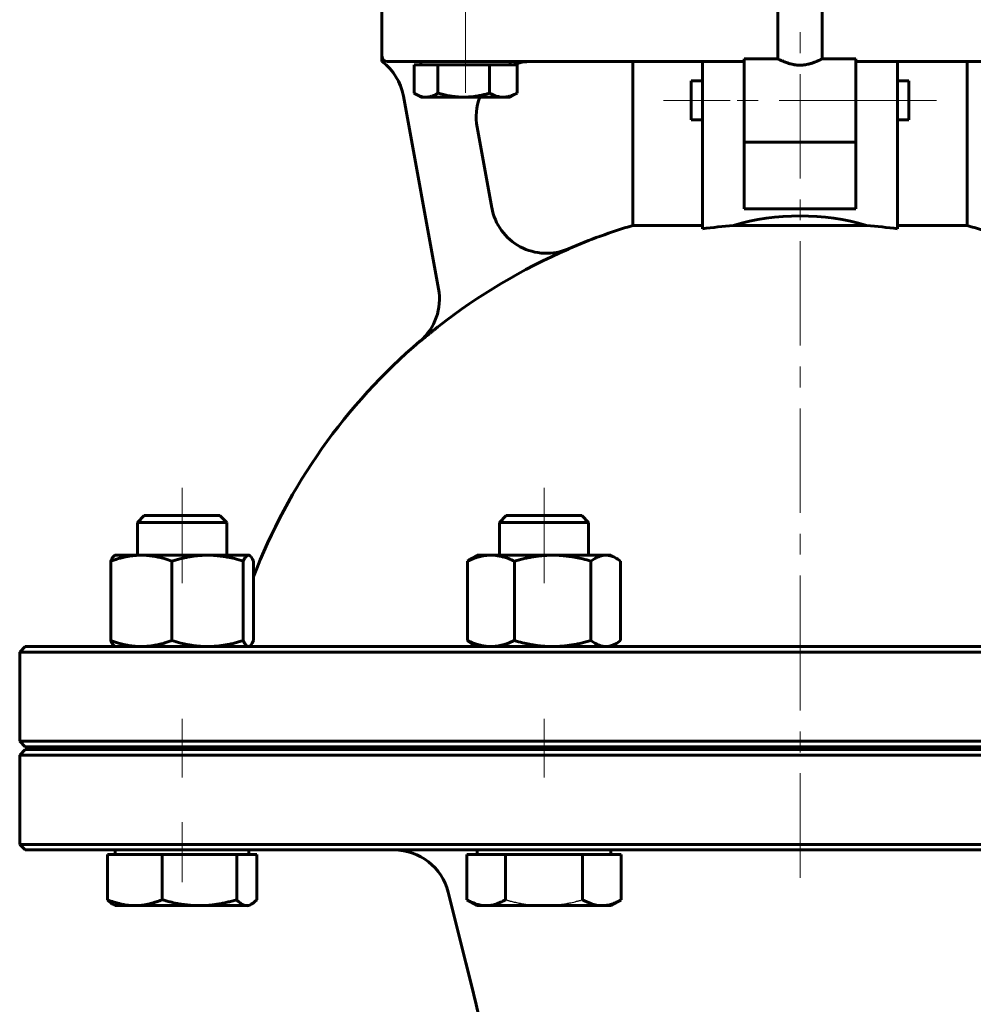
# Model space of a CAD drawing. Header units: millimetres. Extents: x 0 to 595, y 0 to 420.
# Tile 5 of 15: x 81 to 149, y 231 to 302. Entities that reach past the tile are written whole.
import ezdxf

# ---------------------------------------------------------------- set-up
doc = ezdxf.new("R2010")
doc.units = ezdxf.units.MM
for name, pattern in [('K5LT-1', [0]), ('K5LT_AXLED', [12, 7.5, -1.5, 1.5, -1.5]), ('K5LT_BASIC', [0])]:
    doc.linetypes.add(name, pattern=pattern)
doc.layers.add('Системный слой (1)', color=7, linetype='Continuous', true_color=0x6c6c6c)

# ---------------------------------------------------------------- blocks, each defined once
blk = doc.blocks.new('U0')
at = {"layer": 'Системный слой (1)', "color": 143, "linetype": 'K5LT_BASIC', "lineweight": 60, "true_color": 0x33acca}
for p, q in [((136.805, 256.762), (81.205, 256.762)), ((192.405, 256.762), (136.805, 256.762))]:
    blk.add_line(p, q, dxfattribs=at)
blk = doc.blocks.new('U3')
at = {"layer": 'Системный слой (1)', "color": 143, "linetype": 'K5LT_BASIC', "lineweight": 60, "true_color": 0x33acca}
for p, q in [((144.605, 297.362), (144.605, 295.962)), ((144.605, 295.962), (144.605, 294.562))]:
    blk.add_line(p, q, dxfattribs=at)
blk = doc.blocks.new('U4')
at = {"layer": 'Системный слой (1)', "color": 143, "linetype": 'K5LT_BASIC', "lineweight": 60, "true_color": 0x33acca}
for p, q in [((135.205, 298.962), (132.805, 298.962)), ((140.805, 298.962), (138.405, 298.962))]:
    blk.add_line(p, q, dxfattribs=at)
blk = doc.blocks.new('U7')
at = {"layer": 'Системный слой (1)', "color": 143, "linetype": 'K5LT_BASIC', "lineweight": 60, "true_color": 0x33acca}
for p, q in [((136.805, 249.362), (81.205, 249.362)), ((192.405, 249.362), (136.805, 249.362))]:
    blk.add_line(p, q, dxfattribs=at)
blk = doc.blocks.new('U9')
at = {"layer": 'Системный слой (1)', "color": 143, "linetype": 'K5LT_BASIC', "lineweight": 60, "true_color": 0x33acca}
for p, q in [((129.005, 295.962), (129.005, 297.362)), ((129.005, 294.562), (129.005, 295.962))]:
    blk.add_line(p, q, dxfattribs=at)
blk = doc.blocks.new('U14')
at = {"layer": 'Системный слой (1)', "color": 143, "linetype": 'K5LT_BASIC', "lineweight": 60, "true_color": 0x33acca}
for p, q in [((81.205, 242.162), (136.805, 242.162)), ((136.805, 242.162), (192.405, 242.162))]:
    blk.add_line(p, q, dxfattribs=at)
blk = doc.blocks.new('U17')
at = {"layer": 'Системный слой (1)', "color": 143, "linetype": 'K5LT_BASIC', "lineweight": 60, "true_color": 0x33acca}
for p, q in [((81.205, 249.562), (136.805, 249.562)), ((136.805, 249.562), (192.405, 249.562))]:
    blk.add_line(p, q, dxfattribs=at)
blk = doc.blocks.new('U21')
at = {"layer": 'Системный слой (1)', "color": 143, "linetype": 'K5LT_BASIC', "lineweight": 60, "true_color": 0x33acca}
for start, end in [(106.60143, 113.29474), (66.70526, 73.39857), (130.49686, 159.04859), (20.93284, 49.50314)]:
    blk.add_arc((136.805, 246.743), 42, start, end, dxfattribs=at)
blk = doc.blocks.new('U22')
at = {"layer": 'Системный слой (1)', "color": 143, "linetype": 'K5LT_BASIC', "lineweight": 60, "true_color": 0x33acca}
for start, end in [(90, 109.95012), (158.90042, 190.3559)]:
    blk.add_arc((117.56, 294.762), 4, start, end, dxfattribs=at)
blk = doc.blocks.new('U24')
at = {"layer": 'Системный слой (1)', "color": 143, "linetype": 'K5LT_BASIC', "lineweight": 60, "true_color": 0x33acca}
for p, q in [((109.113, 296.488), (109.14, 296.471)), ((109.14, 296.471), (109.167, 296.455)), ((109.167, 296.455), (109.194, 296.439)), ((109.194, 296.439), (109.464, 296.306)), ((109.464, 296.306), (109.719, 296.228)), ((109.719, 296.228), (109.969, 296.202))]:
    blk.add_line(p, q, dxfattribs=at)
blk = doc.blocks.new('U31')
at = {"layer": 'Системный слой (1)', "color": 143, "linetype": 'K5LT_BASIC', "lineweight": 60, "true_color": 0x33acca}
for p, q in [((97.245, 263.319), (97.217, 263.322)), ((97.273, 263.311), (97.245, 263.319)), ((97.301, 263.298), (97.273, 263.311)), ((97.323, 263.284), (97.301, 263.298)), ((97.413, 263.192), (97.323, 263.284)), ((97.507, 263.045), (97.413, 263.192)), ((97.582, 262.893), (97.507, 263.045))]:
    blk.add_line(p, q, dxfattribs=at)
blk = doc.blocks.new('U33')
at = {"layer": 'Системный слой (1)', "color": 143, "linetype": 'K5LT_BASIC', "lineweight": 60, "true_color": 0x33acca}
for p, q in [((97.217, 256.762), (97.245, 256.765)), ((97.245, 256.765), (97.273, 256.773)), ((97.273, 256.773), (97.301, 256.787)), ((97.301, 256.787), (97.39, 256.865)), ((97.39, 256.865), (97.483, 256.998)), ((97.483, 256.998), (97.582, 257.191))]:
    blk.add_line(p, q, dxfattribs=at)
blk = doc.blocks.new('U35')
at = {"layer": 'Системный слой (1)', "color": 143, "linetype": 'K5LT_BASIC', "lineweight": 60, "true_color": 0x33acca}
for p, q in [((97.206, 238.173), (97.317, 238.206)), ((97.317, 238.206), (97.428, 238.26)), ((97.428, 238.26), (97.551, 238.343)), ((97.551, 238.343), (97.679, 238.453)), ((97.679, 238.453), (97.812, 238.591)), ((97.095, 238.162), (97.206, 238.173))]:
    blk.add_line(p, q, dxfattribs=at)
blk = doc.blocks.new('U37')
at = {"layer": 'Системный слой (1)', "color": 143, "linetype": 'K5LT_BASIC', "lineweight": 60, "true_color": 0x33acca}
for p, q in [((122.928, 263.321), (122.869, 263.322)), ((123.178, 263.283), (122.928, 263.321)), ((123.433, 263.195), (123.178, 263.283)), ((123.634, 263.092), (123.433, 263.195)), ((123.731, 263.034), (123.634, 263.092)), ((123.83, 262.967), (123.731, 263.034)), ((123.932, 262.893), (123.83, 262.967))]:
    blk.add_line(p, q, dxfattribs=at)
blk = doc.blocks.new('U43')
at = {"layer": 'Системный слой (1)', "color": 143, "linetype": 'K5LT_BASIC', "lineweight": 60, "true_color": 0x33acca}
for p, q in [((122.869, 256.762), (123.118, 256.787)), ((123.118, 256.787), (123.373, 256.864)), ((123.373, 256.864), (123.634, 256.992)), ((123.634, 256.992), (123.734, 257.053)), ((123.734, 257.053), (123.833, 257.119)), ((123.833, 257.119), (123.932, 257.191))]:
    blk.add_line(p, q, dxfattribs=at)

msp = doc.modelspace()

# ---------------------------------------------------------------- linework, layer by layer
at = {"layer": 'Системный слой (1)', "color": 30, "linetype": 'K5LT_AXLED', "lineweight": 18, "true_color": 0xff8000}
for p, q in [((136.805, 254.3622), (136.805, 394.1622)), ((112.805, 304.9622), (112.805, 300.7622)), ((112.805, 300.7622), (112.805, 296.5221)), ((131.805, 295.9622), (127.005, 295.9622)), ((142.805, 295.9622), (130.805, 295.9622)), ((146.605, 295.9622), (141.805, 295.9622)), ((92.4588, 268.1622), (92.4588, 261.3222)), ((118.4362, 268.1622), (118.4362, 261.3222)), ((136.805, 240.1622), (136.805, 261.7317)), ((92.4588, 251.5622), (92.4588, 247.3622)), ((118.4362, 251.5622), (118.4362, 247.3622)), ((92.4588, 244.1622), (92.4588, 239.8421))]:
    msp.add_line(p, q, dxfattribs=at)
at = {"layer": 'Системный слой (1)', "color": 143, "linetype": 'K5LT_BASIC', "lineweight": 60, "true_color": 0x33acca}
for p, q in [((135.205, 298.9622), (135.205, 308.7622)), ((138.405, 298.9622), (138.405, 308.7622)), ((106.805, 302.7622), (106.805, 299.1622)), ((106.805, 299.1622), (106.805, 298.7622)), ((107.205, 298.7622), (110.805, 298.7622)), ((109.1132, 298.5221), (109.9692, 298.5221)), ((109.1132, 298.5221), (109.1132, 296.4879)), ((109.605, 298.5221), (109.605, 298.7622)), ((109.9692, 298.5221), (110.8252, 298.5221)), ((110.805, 298.7622), (122.4232, 298.7622)), ((110.8252, 298.5221), (110.8252, 296.4879)), ((110.8252, 298.5221), (112.6711, 298.5221)), ((112.6711, 298.5221), (114.517, 298.5221)), ((114.517, 298.5221), (114.517, 296.4879)), ((114.517, 298.5221), (115.5069, 298.5221)), ((115.5069, 298.5221), (116.4968, 298.5221)), ((116.005, 298.5221), (116.005, 298.7622)), ((116.4968, 298.5221), (116.4968, 296.4879)), ((122.4232, 298.7622), (126.805, 298.7622)), ((124.805, 286.9923), (124.805, 298.7622)), ((126.805, 298.7622), (129.805, 298.7622)), ((129.805, 293.6604), (129.805, 298.7622)), ((129.805, 298.7622), (132.805, 298.7622)), ((132.805, 298.9622), (132.805, 293.0471)), ((140.805, 293.0471), (140.805, 298.9622)), ((140.805, 298.7622), (143.805, 298.7622)), ((143.805, 298.7622), (146.805, 298.7622)), ((143.805, 298.7622), (143.805, 293.6604)), ((146.805, 298.7622), (151.1868, 298.7622)), ((148.805, 286.9923), (148.805, 298.7622)), ((129.005, 297.3622), (129.805, 297.3622)), ((143.805, 297.3622), (144.605, 297.3622)), ((108.338, 296.2826), (110.8694, 282.4301)), ((109.605, 296.2021), (109.1937, 296.4396)), ((109.9692, 296.2021), (109.605, 296.2021)), ((112.6711, 296.2021), (109.9692, 296.2021)), ((115.5069, 296.2021), (112.6711, 296.2021)), ((116.005, 296.2021), (115.5069, 296.2021)), ((116.005, 296.2021), (116.4163, 296.4396)), ((114.6829, 288.2528), (113.6248, 294.0431)), ((129.005, 294.5622), (129.805, 294.5622)), ((143.805, 294.5622), (144.605, 294.5622)), ((129.805, 286.7577), (129.805, 293.6604)), ((143.805, 293.6604), (143.805, 286.7577)), ((132.805, 288.176), (132.805, 293.0471)), ((140.805, 292.9622), (132.805, 292.9622)), ((140.805, 293.0471), (140.805, 288.176)), ((140.805, 288.176), (132.805, 288.176)), ((129.805, 286.9923), (124.805, 286.9923)), ((141.5819, 286.9923), (132.0281, 286.9923)), ((148.805, 286.9923), (143.805, 286.9923)), ((89.7495, 266.1622), (89.2588, 265.6714)), ((95.168, 266.1622), (89.7495, 266.1622)), ((95.168, 266.1622), (95.6588, 265.6714)), ((115.727, 266.1622), (115.2362, 265.6714)), ((121.1454, 266.1622), (115.727, 266.1622)), ((121.1454, 266.1622), (121.6362, 265.6714)), ((89.2588, 265.6714), (94.7215, 265.6714)), ((89.2588, 263.3222), (89.2588, 265.6714)), ((94.7215, 265.6714), (95.6588, 265.6714)), ((95.6588, 263.3222), (95.6588, 265.6714)), ((115.2362, 265.6714), (121.6362, 265.6714)), ((115.2362, 263.3222), (115.2362, 265.6714)), ((121.6362, 263.3222), (121.6362, 265.6714)), ((87.6588, 263.3222), (87.6166, 263.2978)), ((87.6588, 263.3222), (89.5324, 263.3222)), ((89.5324, 263.3222), (94.2906, 263.3222)), ((94.2906, 263.3222), (97.217, 263.3222)), ((97.217, 263.3222), (97.2588, 263.3222)), ((97.2588, 263.3222), (97.3009, 263.2978)), ((113.6362, 263.3222), (113.2382, 263.0924)), ((113.6362, 263.3222), (114.6248, 263.3222)), ((114.6248, 263.3222), (119.0573, 263.3222)), ((119.0573, 263.3222), (122.8687, 263.3222)), ((122.8687, 263.3222), (123.2362, 263.3222)), ((123.2362, 263.3222), (123.6342, 263.0924)), ((87.3357, 262.8934), (87.3357, 257.1909)), ((91.729, 262.8934), (91.729, 257.1909)), ((96.8521, 262.8934), (96.8521, 257.1909)), ((97.5819, 262.8934), (97.5819, 257.1909)), ((112.9402, 262.8934), (112.9402, 257.1909)), ((116.3093, 262.8934), (116.3093, 257.1909)), ((121.8053, 262.8934), (121.8053, 257.1909)), ((123.9322, 262.8934), (123.9322, 257.1909)), ((81.205, 256.7622), (80.805, 256.3622)), ((87.6588, 256.7622), (87.6166, 256.7865)), ((87.6588, 256.7622), (87.6181, 256.7857)), ((97.2588, 256.7622), (97.3009, 256.7865)), ((113.6362, 256.7622), (113.2382, 256.9919)), ((123.2362, 256.7622), (123.6342, 256.9919)), ((80.805, 249.9622), (80.805, 256.3622)), ((80.805, 256.3622), (136.805, 256.3622)), ((136.805, 256.3622), (192.805, 256.3622)), ((136.805, 249.9622), (80.805, 249.9622)), ((81.205, 249.5622), (80.805, 249.9622)), ((89.2588, 249.3622), (89.2588, 249.5622)), ((95.6588, 249.3622), (95.6588, 249.5622)), ((96.805, 249.3622), (96.805, 249.5622)), ((115.2362, 249.3622), (115.2362, 249.5622)), ((121.6362, 249.3622), (121.6362, 249.5622)), ((192.805, 249.9622), (136.805, 249.9622)), ((81.205, 249.3622), (80.805, 248.9622)), ((80.805, 248.9622), (136.805, 248.9622)), ((80.805, 242.5622), (80.805, 248.9622)), ((136.805, 248.9622), (192.805, 248.9622)), ((136.805, 242.5622), (80.805, 242.5622)), ((81.205, 242.1622), (80.805, 242.5622)), ((192.805, 242.5622), (136.805, 242.5622)), ((87.1051, 241.8421), (87.1051, 238.5908)), ((87.1051, 241.8421), (89.0647, 241.8421)), ((87.6588, 241.8421), (87.6588, 242.1622)), ((89.0647, 241.8421), (91.0243, 241.8421)), ((91.0243, 241.8421), (93.7011, 241.8421)), ((91.0243, 241.8421), (91.0243, 238.5908)), ((93.7011, 241.8421), (96.378, 241.8421)), ((96.378, 241.8421), (96.378, 238.5908)), ((96.378, 241.8421), (97.0952, 241.8421)), ((97.0952, 241.8421), (97.8125, 241.8421)), ((97.2588, 241.8421), (97.2588, 242.1622)), ((97.8125, 241.8421), (97.8125, 238.5908)), ((112.8936, 241.8421), (114.2793, 241.8421)), ((112.8936, 241.8421), (112.8936, 238.5908)), ((113.6362, 241.8421), (113.6362, 242.1622)), ((114.2793, 241.8421), (115.6649, 241.8421)), ((115.6649, 241.8421), (115.6649, 238.5908)), ((115.6649, 241.8421), (118.4362, 241.8421)), ((118.4362, 241.8421), (121.2075, 241.8421)), ((121.2075, 241.8421), (122.5931, 241.8421)), ((121.2075, 241.8421), (121.2075, 238.5908)), ((122.5931, 241.8421), (123.9788, 241.8421)), ((123.2362, 241.8421), (123.2362, 242.1622)), ((123.9788, 241.8421), (123.9788, 238.5908)), ((112.8335, 234.0482), (111.5625, 239.1323)), ((87.6588, 238.1621), (87.4895, 238.2599)), ((97.2588, 238.1621), (97.4281, 238.2599)), ((113.6362, 238.1621), (112.8936, 238.5908)), ((123.2362, 238.1621), (123.9788, 238.5908)), ((89.0647, 238.1621), (87.6588, 238.1621)), ((93.7011, 238.1621), (89.0647, 238.1621)), ((97.0952, 238.1621), (93.7011, 238.1621)), ((97.2588, 238.1621), (97.0952, 238.1621)), ((114.2793, 238.1621), (113.6362, 238.1621)), ((118.4362, 238.1621), (114.2793, 238.1621)), ((122.5931, 238.1621), (118.4362, 238.1621)), ((123.2362, 238.1621), (122.5931, 238.1621))]:
    msp.add_line(p, q, dxfattribs=at)
for centre, radius, start, end in [((107.205, 299.1622), 0.4, 180, 270), ((104.4032, 295.5635), 4, 10.355904, 53.097575), ((118.6138, 288.9933), 4, 190.355904, 293.29474), ((136.805, 246.7431), 41.9767, 113.302059, 128.148321), ((106.9323, 281.7234), 4, 310.496857, 10.355904), ((107.6819, 238.1622), 4, 14.036243, 90), ((-81.195, 185.541), 200, 0, 14.036243)]:
    msp.add_arc(centre, radius, start, end, dxfattribs=at)
for centre, major_axis, ratio, start_param, end_param in [((136.805, 279.3672), (-12, 0), 0.6926775, 4.302968, 5.1218099), ((136.805, 268.7894), (-32.3228, 0), 0.5694155, -1.4224643, -1.3525011), ((136.805, 268.7894), (-32.3228, 0), 0.5694155, 4.4940938, 4.564057)]:
    msp.add_ellipse(centre, major_axis=major_axis, ratio=ratio, start_param=start_param, end_param=end_param, dxfattribs=at)
for points, knots in [([(138.405, 298.9622), (138.405, 298.9621), (138.4001, 298.9596), (138.3804, 298.9491), (138.3499, 298.9331), (138.3117, 298.9134), (138.2654, 298.89), (138.2187, 298.8669), (138.165, 298.8412), (138.1054, 298.8135), (138.0407, 298.7845), (137.9711, 298.7547), (137.8898, 298.7217), (137.7958, 298.6857), (137.6778, 298.645), (137.5593, 298.6088), (137.4238, 298.573), (137.2891, 298.5443), (137.1459, 298.5217), (137.0176, 298.5076), (136.8928, 298.5005), (136.7939, 298.4994), (136.6954, 298.5016), (136.5852, 298.5082), (136.4552, 298.5228), (136.3092, 298.5464), (136.1584, 298.5794), (136.0173, 298.6185), (135.8848, 298.6607), (135.7813, 298.698), (135.6851, 298.7357), (135.6292, 298.7589), (135.5627, 298.7874), (135.491, 298.8195), (135.4056, 298.8599), (135.3222, 298.901), (135.2634, 298.9314), (135.2233, 298.9524), (135.2076, 298.9608), (135.205, 298.9621), (135.205, 298.9622)], [0, 0, 0, 0, 1.3525384, 2.3671497, 3.3765936, 4.6953003, 5.3399233, 6.2976214, 7.2628484, 7.9264343, 8.9368617, 9.9355424, 10.5912108, 11.8553594, 13.0726268, 14.2025289, 15.2072083, 16.6984036, 17.652283, 18.765573, 19.8432994, 20.7091065, 21.224227, 22.2856276, 23.4068315, 24.4111512, 25.9189615, 27.2811679, 28.2440797, 29.7542171, 30.5343686, 31.5719059, 31.8265021, 33.0991176, 34.4781651, 35.7430386, 37.6355729, 38.7636505, 40.242411, 41, 41, 41, 41]), ([(109.9692, 296.2021), (110.0082, 296.2021), (110.0845, 296.2058), (110.1977, 296.2223), (110.3059, 296.2477), (110.4268, 296.2861), (110.5629, 296.3421), (110.7013, 296.4133), (110.7893, 296.4656), (110.8252, 296.4879)], [0, 0, 0, 0, 1.4810033, 2.8626717, 4.1512844, 5.363168, 7.1127658, 8.8326823, 10, 10, 10, 10]), ([(110.8252, 296.4879), (110.9622, 296.4484), (111.2203, 296.3802), (111.5759, 296.3046), (111.8926, 296.2536), (112.195, 296.22), (112.4495, 296.2047), (112.6124, 296.2021), (112.6711, 296.2021)], [0, 0, 0, 0, 1.8056861, 3.5183883, 5.1040191, 6.5175992, 8.1093693, 9, 9, 9, 9]), ([(112.6711, 296.2021), (112.7552, 296.2021), (112.9196, 296.2058), (113.1639, 296.2223), (113.3973, 296.2477), (113.6578, 296.2861), (113.9513, 296.3421), (114.2498, 296.4133), (114.4396, 296.4656), (114.517, 296.4879)], [0, 0, 0, 0, 1.4810033, 2.8626717, 4.1512844, 5.363168, 7.1127658, 8.8326823, 10, 10, 10, 10]), ([(114.517, 296.4879), (114.5905, 296.4484), (114.7289, 296.3802), (114.9196, 296.3046), (115.0894, 296.2536), (115.2516, 296.22), (115.3881, 296.2047), (115.4754, 296.2021), (115.5069, 296.2021)], [0, 0, 0, 0, 1.8056861, 3.5183883, 5.1040191, 6.5175992, 8.1093693, 9, 9, 9, 9]), ([(115.5069, 296.2021), (115.552, 296.2021), (115.6402, 296.2058), (115.7712, 296.2223), (115.8963, 296.2477), (116.036, 296.2861), (116.1935, 296.3421), (116.3535, 296.4133), (116.4553, 296.4656), (116.4968, 296.4879)], [0, 0, 0, 0, 1.4810033, 2.8626717, 4.1512844, 5.363168, 7.1127658, 8.8326823, 10, 10, 10, 10]), ([(110.876, 279.7542), (110.8396, 279.725), (110.7742, 279.6735), (110.6871, 279.6053), (110.6022, 279.5384), (110.5142, 279.4686), (110.4366, 279.4068), (110.3695, 279.3532), (110.2814, 279.2828), (110.1926, 279.2115), (110.1142, 279.1481), (110.0481, 279.0944), (109.9829, 279.0412), (109.8843, 278.9604), (109.772, 278.8678), (109.6433, 278.7608), (109.5617, 278.6924), (109.5325, 278.6679)], [0, 0, 0, 0, 1.4218672, 2.5419771, 3.3834823, 4.7214943, 5.9573682, 6.4193387, 7.3745543, 9.4753249, 10.0228218, 10.5723989, 12.1780514, 12.6857441, 14.605672, 16.7832651, 18, 18, 18, 18]), ([(89.5324, 263.3222), (89.4366, 263.3222), (89.2487, 263.3171), (88.9685, 263.2942), (88.6976, 263.2584), (88.4324, 263.2106), (88.1682, 263.1513), (87.8998, 263.0797), (87.6228, 262.9945), (87.4329, 262.9288), (87.3357, 262.8934)], [0, 0, 0, 0, 1.5561945, 3.0194364, 4.4038421, 5.7276839, 7.0281179, 8.3245101, 9.6434552, 11, 11, 11, 11]), ([(87.3357, 262.8934), (87.3612, 262.9494), (87.4089, 263.0455), (87.4738, 263.1527), (87.5334, 263.2302), (87.5799, 263.2741), (87.6078, 263.2927), (87.6166, 263.2978)], [0, 0, 0, 0, 1.9873205, 3.838925, 5.4823064, 7.2028482, 8, 8, 8, 8]), ([(91.729, 262.8934), (91.5392, 262.9626), (91.2208, 263.0669), (90.8242, 263.1698), (90.4823, 263.2401), (90.168, 263.2872), (89.8421, 263.316), (89.6368, 263.3222), (89.5324, 263.3222)], [0, 0, 0, 0, 2.0992976, 3.6661943, 4.8141621, 6.3662407, 7.6678686, 9, 9, 9, 9]), ([(94.2906, 263.3222), (94.1789, 263.3222), (93.9598, 263.3171), (93.633, 263.2942), (93.3172, 263.2584), (93.0079, 263.2106), (92.6999, 263.1513), (92.3869, 263.0797), (92.0638, 262.9945), (91.8423, 262.9288), (91.729, 262.8934)], [0, 0, 0, 0, 1.5561945, 3.0194364, 4.4038421, 5.7276839, 7.0281179, 8.3245101, 9.6434552, 11, 11, 11, 11]), ([(96.8521, 262.8934), (96.6307, 262.9626), (96.2594, 263.0669), (95.797, 263.1698), (95.3983, 263.2401), (95.0317, 263.2872), (94.6518, 263.316), (94.4124, 263.3222), (94.2906, 263.3222)], [0, 0, 0, 0, 2.0992976, 3.6661943, 4.8141621, 6.3662407, 7.6678686, 9, 9, 9, 9]), ([(97.217, 263.3222), (97.2011, 263.3222), (97.1699, 263.3171), (97.1233, 263.2942), (97.0783, 263.2584), (97.0343, 263.2106), (96.9904, 263.1513), (96.9458, 263.0797), (96.8998, 262.9945), (96.8683, 262.9288), (96.8521, 262.8934)], [0, 0, 0, 0, 1.5561945, 3.0194364, 4.4038421, 5.7276839, 7.0281179, 8.3245101, 9.6434552, 11, 11, 11, 11]), ([(114.6248, 263.3222), (114.5513, 263.3222), (114.4072, 263.3171), (114.1923, 263.2942), (113.9846, 263.2584), (113.7812, 263.2106), (113.5787, 263.1513), (113.3728, 263.0797), (113.1604, 262.9945), (113.0147, 262.9288), (112.9402, 262.8934)], [0, 0, 0, 0, 1.5561945, 3.0194364, 4.4038421, 5.7276839, 7.0281179, 8.3245101, 9.6434552, 11, 11, 11, 11]), ([(116.3093, 262.8934), (116.1637, 262.9626), (115.9195, 263.0669), (115.6154, 263.1698), (115.3532, 263.2401), (115.1122, 263.2872), (114.8623, 263.316), (114.7048, 263.3222), (114.6248, 263.3222)], [0, 0, 0, 0, 2.0992976, 3.6661943, 4.8141621, 6.3662407, 7.6678686, 9, 9, 9, 9]), ([(119.0573, 263.3222), (118.9375, 263.3222), (118.7024, 263.3171), (118.3519, 263.2942), (118.013, 263.2584), (117.6812, 263.2106), (117.3508, 263.1513), (117.015, 263.0797), (116.6684, 262.9945), (116.4308, 262.9288), (116.3093, 262.8934)], [0, 0, 0, 0, 1.5561945, 3.0194364, 4.4038421, 5.7276839, 7.0281179, 8.3245101, 9.6434552, 11, 11, 11, 11]), ([(121.8053, 262.8934), (121.6042, 262.952), (121.2334, 263.0508), (120.7941, 263.1459), (120.4463, 263.2079), (120.1184, 263.2567), (119.7494, 263.2963), (119.3813, 263.3181), (119.1555, 263.3222), (119.0573, 263.3222)], [0, 0, 0, 0, 1.9742513, 3.7680806, 4.7008541, 5.7979446, 7.4303614, 8.8873454, 10, 10, 10, 10]), ([(122.8687, 263.3222), (122.8224, 263.3222), (122.7314, 263.3171), (122.5957, 263.2942), (122.4646, 263.2584), (122.3362, 263.2106), (122.2083, 263.1513), (122.0784, 263.0797), (121.9442, 262.9945), (121.8523, 262.9288), (121.8053, 262.8934)], [0, 0, 0, 0, 1.5561945, 3.0194364, 4.4038421, 5.7276839, 7.0281179, 8.3245101, 9.6434552, 11, 11, 11, 11]), ([(87.6166, 256.7865), (87.5945, 256.7993), (87.5548, 256.831), (87.4945, 256.9026), (87.4335, 256.9956), (87.3796, 257.097), (87.3457, 257.1689), (87.3357, 257.1909)], [0, 0, 0, 0, 1.995787, 3.5719003, 5.3286887, 7.2193529, 8, 8, 8, 8]), ([(87.3357, 257.1909), (87.5256, 257.1217), (87.844, 257.0175), (88.2405, 256.9146), (88.5824, 256.8442), (88.8968, 256.7971), (89.2226, 256.7683), (89.4279, 256.7622), (89.5324, 256.7622)], [0, 0, 0, 0, 2.0992976, 3.6661943, 4.8141621, 6.3662407, 7.6678686, 9, 9, 9, 9]), ([(89.5324, 256.7622), (89.6281, 256.7622), (89.816, 256.7673), (90.0962, 256.7901), (90.3671, 256.826), (90.6324, 256.8737), (90.8965, 256.933), (91.1649, 257.0047), (91.4419, 257.0898), (91.6319, 257.1555), (91.729, 257.1909)], [0, 0, 0, 0, 1.5561945, 3.0194364, 4.4038421, 5.7276839, 7.0281179, 8.3245101, 9.6434552, 11, 11, 11, 11]), ([(91.729, 257.1909), (91.9504, 257.1217), (92.3217, 257.0175), (92.7842, 256.9146), (93.1828, 256.8442), (93.5494, 256.7971), (93.9294, 256.7683), (94.1688, 256.7622), (94.2906, 256.7622)], [0, 0, 0, 0, 2.0992976, 3.6661943, 4.8141621, 6.3662407, 7.6678686, 9, 9, 9, 9]), ([(94.2906, 256.7622), (94.4022, 256.7622), (94.6214, 256.7673), (94.9481, 256.7901), (95.264, 256.826), (95.5733, 256.8737), (95.8813, 256.933), (96.1943, 257.0047), (96.5173, 257.0898), (96.7388, 257.1555), (96.8521, 257.1909)], [0, 0, 0, 0, 1.5561945, 3.0194364, 4.4038421, 5.7276839, 7.0281179, 8.3245101, 9.6434552, 11, 11, 11, 11]), ([(96.8521, 257.1909), (96.8837, 257.1217), (96.9366, 257.0175), (97.0024, 256.9146), (97.0592, 256.8442), (97.1114, 256.7971), (97.1656, 256.7683), (97.1997, 256.7622), (97.217, 256.7622)], [0, 0, 0, 0, 2.0992976, 3.6661943, 4.8141621, 6.3662407, 7.6678686, 9, 9, 9, 9]), ([(112.9402, 257.1909), (113.0858, 257.1217), (113.33, 257.0175), (113.6341, 256.9146), (113.8963, 256.8442), (114.1373, 256.7971), (114.3872, 256.7683), (114.5447, 256.7622), (114.6248, 256.7622)], [0, 0, 0, 0, 2.0992976, 3.6661943, 4.8141621, 6.3662407, 7.6678686, 9, 9, 9, 9]), ([(113.2382, 256.9919), (113.1654, 257.034), (113.0659, 257.0985), (112.9671, 257.1706), (112.9402, 257.1909)], [0, 0, 0, 0, 3.6351707, 5, 5, 5, 5]), ([(114.6248, 256.7622), (114.6982, 256.7622), (114.8423, 256.7673), (115.0572, 256.7901), (115.2649, 256.826), (115.4683, 256.8737), (115.6708, 256.933), (115.8767, 257.0047), (116.0891, 257.0898), (116.2348, 257.1555), (116.3093, 257.1909)], [0, 0, 0, 0, 1.5561945, 3.0194364, 4.4038421, 5.7276839, 7.0281179, 8.3245101, 9.6434552, 11, 11, 11, 11]), ([(116.3093, 257.1909), (116.5103, 257.1324), (116.8811, 257.0336), (117.3204, 256.9384), (117.6682, 256.8764), (117.9961, 256.8277), (118.3651, 256.788), (118.7332, 256.7662), (118.9591, 256.7622), (119.0573, 256.7622)], [0, 0, 0, 0, 1.9742513, 3.7680806, 4.7008541, 5.7979446, 7.4303614, 8.8873454, 10, 10, 10, 10]), ([(119.0573, 256.7622), (119.177, 256.7622), (119.4121, 256.7673), (119.7627, 256.7901), (120.1015, 256.826), (120.4334, 256.8737), (120.7637, 256.933), (121.0995, 257.0047), (121.4461, 257.0898), (121.6837, 257.1555), (121.8053, 257.1909)], [0, 0, 0, 0, 1.5561945, 3.0194364, 4.4038421, 5.7276839, 7.0281179, 8.3245101, 9.6434552, 11, 11, 11, 11]), ([(121.8053, 257.1909), (121.8972, 257.1217), (122.0513, 257.0175), (122.2433, 256.9146), (122.4088, 256.8442), (122.561, 256.7971), (122.7188, 256.7683), (122.8182, 256.7622), (122.8687, 256.7622)], [0, 0, 0, 0, 2.0992976, 3.6661943, 4.8141621, 6.3662407, 7.6678686, 9, 9, 9, 9]), ([(87.4895, 238.2599), (87.447, 238.2844), (87.3654, 238.3397), (87.2372, 238.4506), (87.1508, 238.5398), (87.1051, 238.5908)], [0, 0, 0, 0, 2.1204198, 3.9842351, 6, 6, 6, 6]), ([(87.1051, 238.5908), (87.2745, 238.5217), (87.5585, 238.4174), (87.9123, 238.3145), (88.2172, 238.2442), (88.4977, 238.1971), (88.7884, 238.1683), (88.9715, 238.1621), (89.0647, 238.1621)], [0, 0, 0, 0, 2.0992976, 3.6661943, 4.8141621, 6.3662407, 7.6678686, 9, 9, 9, 9]), ([(89.0647, 238.1621), (89.1501, 238.1621), (89.3177, 238.1672), (89.5677, 238.1901), (89.8093, 238.2259), (90.046, 238.2737), (90.2816, 238.333), (90.521, 238.4046), (90.7682, 238.4898), (90.9376, 238.5555), (91.0243, 238.5908)], [0, 0, 0, 0, 1.5561945, 3.0194364, 4.4038421, 5.7276839, 7.0281179, 8.3245101, 9.6434552, 11, 11, 11, 11]), ([(91.0243, 238.5908), (91.2201, 238.5323), (91.5813, 238.4335), (92.0092, 238.3384), (92.348, 238.2764), (92.6674, 238.2276), (93.0269, 238.188), (93.3855, 238.1662), (93.6055, 238.1621), (93.7011, 238.1621)], [0, 0, 0, 0, 1.9742513, 3.7680806, 4.7008541, 5.7979446, 7.4303614, 8.8873454, 10, 10, 10, 10]), ([(93.7011, 238.1621), (93.8178, 238.1621), (94.0468, 238.1672), (94.3882, 238.1901), (94.7183, 238.2259), (95.0416, 238.2737), (95.3634, 238.333), (95.6905, 238.4046), (96.0281, 238.4898), (96.2596, 238.5555), (96.378, 238.5908)], [0, 0, 0, 0, 1.5561945, 3.0194364, 4.4038421, 5.7276839, 7.0281179, 8.3245101, 9.6434552, 11, 11, 11, 11]), ([(96.378, 238.5908), (96.44, 238.5217), (96.5439, 238.4174), (96.6734, 238.3145), (96.785, 238.2442), (96.8877, 238.1971), (96.9941, 238.1683), (97.0611, 238.1621), (97.0952, 238.1621)], [0, 0, 0, 0, 2.0992976, 3.6661943, 4.8141621, 6.3662407, 7.6678686, 9, 9, 9, 9]), ([(112.8936, 238.5908), (113.0134, 238.5217), (113.2143, 238.4174), (113.4644, 238.3145), (113.68, 238.2442), (113.8784, 238.1971), (114.0839, 238.1683), (114.2134, 238.1621), (114.2793, 238.1621)], [0, 0, 0, 0, 2.0992976, 3.6661943, 4.8141621, 6.3662407, 7.6678686, 9, 9, 9, 9]), ([(114.2793, 238.1621), (114.3397, 238.1621), (114.4582, 238.1672), (114.635, 238.1901), (114.8058, 238.2259), (114.9732, 238.2737), (115.1398, 238.333), (115.3091, 238.4046), (115.4838, 238.4898), (115.6036, 238.5555), (115.6649, 238.5908)], [0, 0, 0, 0, 1.5561945, 3.0194364, 4.4038421, 5.7276839, 7.0281179, 8.3245101, 9.6434552, 11, 11, 11, 11]), ([(121.2075, 238.5908), (121.3272, 238.5217), (121.5281, 238.4174), (121.7782, 238.3145), (121.9939, 238.2442), (122.1922, 238.1971), (122.3977, 238.1683), (122.5272, 238.1621), (122.5931, 238.1621)], [0, 0, 0, 0, 2.0992976, 3.6661943, 4.8141621, 6.3662407, 7.6678686, 9, 9, 9, 9]), ([(122.5931, 238.1621), (122.6535, 238.1621), (122.772, 238.1672), (122.9488, 238.1901), (123.1197, 238.2259), (123.287, 238.2737), (123.4536, 238.333), (123.6229, 238.4046), (123.7977, 238.4898), (123.9175, 238.5555), (123.9788, 238.5908)], [0, 0, 0, 0, 1.5561945, 3.0194364, 4.4038421, 5.7276839, 7.0281179, 8.3245101, 9.6434552, 11, 11, 11, 11])]:
    msp.add_open_spline(points, degree=3, knots=knots, dxfattribs=at)
for points in [[(116.4968, 296.4879), (116.47, 296.4712), (116.4431, 296.4551), (116.4161, 296.4395)], [(112.9402, 262.8934), (113.0438, 262.9713), (113.1425, 263.0372), (113.2382, 263.0924)]]:
    msp.add_open_spline(points, degree=3, dxfattribs=at)
at = {"layer": 'Системный слой (1)', "color": 7, "linetype": 'K5LT-1'}
for points, knots in [([(114.6829, 288.2528), (114.6937, 288.1935), (114.718, 288.0754), (114.7628, 287.899), (114.8081, 287.7496), (114.8486, 287.6313), (114.8805, 287.5447), (114.914, 287.4599), (114.9492, 287.3763), (114.9862, 287.2938), (115.0246, 287.2131), (115.0644, 287.134), (115.1196, 287.0299), (115.1855, 286.9152), (115.2522, 286.8086), (115.3056, 286.7281), (115.3517, 286.6613), (115.4, 286.5945), (115.4684, 286.5038), (115.5418, 286.4128), (115.62, 286.3222), (115.6992, 286.2345), (115.8022, 286.1277), (115.9092, 286.0263), (115.9961, 285.9492), (116.0846, 285.874), (116.2033, 285.7798), (116.324, 285.6925), (116.4275, 285.623), (116.5078, 285.5717), (116.5907, 285.5216), (116.7142, 285.4509), (116.8457, 285.3828), (116.9806, 285.3201), (117.0778, 285.278), (117.1763, 285.2384), (117.2697, 285.2037), (117.3583, 285.1732), (117.4704, 285.1374), (117.584, 285.1051), (117.6969, 285.0771), (117.7832, 285.0577), (117.8684, 285.0404), (117.9611, 285.0238), (118.0736, 285.0064), (118.2062, 284.9901), (118.3767, 284.9757), (118.5695, 284.9681), (118.7697, 284.9711), (118.9468, 284.9822), (119.0943, 284.9973), (119.227, 285.0157), (119.3314, 285.0334), (119.4225, 285.0511), (119.5018, 285.0683), (119.582, 285.0873), (119.6639, 285.1085), (119.7473, 285.1321), (119.8351, 285.159), (119.9254, 285.189), (120.0176, 285.2221), (120.1091, 285.2576), (120.1698, 285.2828), (120.1999, 285.2958)], [1.4812985, 1.4812985, 1.4812985, 1.4812985, 1.5253425, 1.5693865, 1.6123829, 1.6338812, 1.6553794, 1.6761064, 1.6968334, 1.7175603, 1.7382873, 1.7590143, 1.7797413, 1.8211953, 1.8536375, 1.8733511, 1.8930647, 1.9127782, 1.9324918, 1.9737712, 1.9944109, 2.0150506, 2.0556328, 2.0962151, 2.1165062, 2.1367973, 2.1773796, 2.2240432, 2.2470825, 2.2701219, 2.2931613, 2.3162006, 2.3707841, 2.395036, 2.4192879, 2.4435398, 2.4677917, 2.4883773, 2.5089629, 2.5501341, 2.5722312, 2.5943282, 2.6156718, 2.6370154, 2.6627673, 2.6969869, 2.7312064, 2.7808592, 2.8305119, 2.8679047, 2.9052976, 2.9349003, 2.9645031, 2.9842146, 3.0039262, 3.0236377, 3.0433492, 3.0639862, 3.0846232, 3.1071728, 3.1297225, 3.1522721, 3.1748218, 3.1748218, 3.1748218, 3.1748218]), ([(115.6649, 238.5908), (115.6881, 238.5841), (115.7347, 238.5708), (115.8049, 238.5511), (115.875, 238.5319), (115.9673, 238.5071), (116.0809, 238.4775), (116.2846, 238.4269), (116.5512, 238.3664), (116.8732, 238.3036), (117.1337, 238.2614), (117.3373, 238.2334), (117.518, 238.2116), (117.7265, 238.1912), (118.0415, 238.1689), (118.2777, 238.1622), (118.4362, 238.1621)], [0, 0, 0, 0, 0.0161629, 0.03232579, 0.04848869, 0.06465158, 0.09697738, 0.12930317, 0.21136627, 0.29342937, 0.37297705, 0.41275089, 0.45252472, 0.51510646, 0.57768819, 0.70285166, 0.70285166, 0.70285166, 0.70285166]), ([(118.4362, 238.1621), (118.4697, 238.1621), (118.5361, 238.1625), (118.6347, 238.1643), (118.7329, 238.1672), (118.8641, 238.1727), (119.0284, 238.1824), (119.2521, 238.2008), (119.5035, 238.2283), (119.7843, 238.2679), (120.0696, 238.3168), (120.3973, 238.3825), (120.704, 238.4544), (120.9524, 238.5194), (121.0978, 238.5595), (121.1709, 238.5803), (121.2075, 238.5908)], [0.70285166, 0.70285166, 0.70285166, 0.70285166, 0.72895569, 0.75505972, 0.78116376, 0.80726779, 0.85947585, 0.91168391, 0.98477721, 1.05787051, 1.13096381, 1.20405711, 1.30488022, 1.35529177, 1.38049755, 1.40570333, 1.40570333, 1.40570333, 1.40570333])]:
    msp.add_open_spline(points, degree=3, knots=knots, dxfattribs=at)

# ---------------------------------------------------------------- block references
at = {"layer": 'Системный слой (1)'}
for name in ['U22', 'U4', 'U9', 'U3', 'U24', 'U21', 'U31', 'U37', 'U0', 'U33', 'U43', 'U17', 'U7', 'U14', 'U35']:
    msp.add_blockref(name, (0, 0), dxfattribs=at)

doc.saveas('drawing.dxf')
